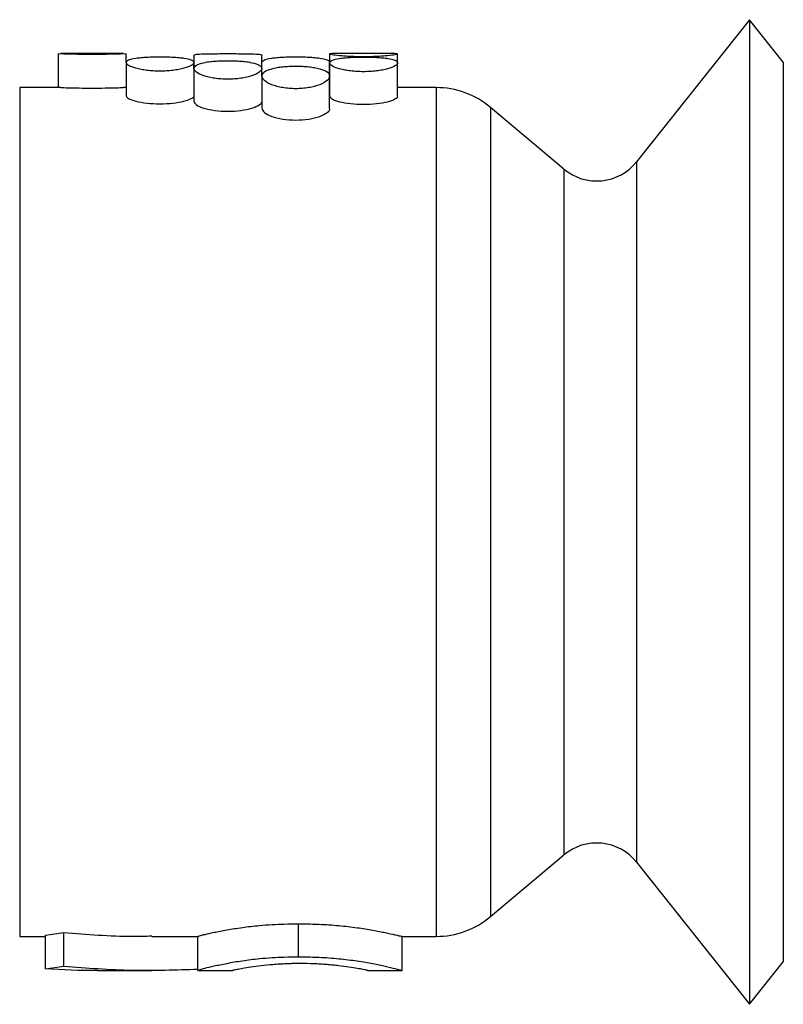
# Model space of a CAD drawing. Header units: millimetres. Extents: x 100.54 to 105.04, y 143.94 to 149.74.
import ezdxf

# ---------------------------------------------------------------- set-up
doc = ezdxf.new("R2010")
doc.units = ezdxf.units.MM

msp = doc.modelspace()

# ---------------------------------------------------------------- linework, layer by layer
at = {"color": 7, "linetype": 'Continuous', "lineweight": 25}
for p, q in [((104.8414, 149.7436), (104.1763, 148.9069)), ((105.0414, 149.4936), (104.8414, 149.7436)), ((104.8414, 149.7436), (104.8414, 143.9436)), ((100.7681, 149.5423), (100.7681, 149.3436)), ((101.1517, 149.5436), (100.7846, 149.5436)), ((101.1683, 149.4914), (101.1683, 149.5423)), ((101.5681, 149.5338), (101.5681, 149.456)), ((101.9681, 149.4561), (101.9681, 149.5338)), ((102.3681, 149.5423), (102.3681, 149.4889)), ((102.7517, 149.5436), (102.3845, 149.5436)), ((102.7681, 149.3424), (102.7681, 149.5423)), ((101.1681, 149.4913), (101.1681, 149.2951)), ((101.5681, 149.456), (101.5681, 149.4913)), ((102.3681, 149.4119), (102.3681, 149.4913)), ((102.3681, 149.4889), (102.3681, 149.293)), ((102.7681, 149.489), (102.7681, 149.5176)), ((102.7681, 149.293), (102.7681, 149.4889)), ((105.0414, 149.4936), (105.0414, 144.1936)), ((101.5681, 149.456), (101.5681, 149.2625)), ((101.9681, 149.4119), (101.9681, 149.456)), ((101.9681, 149.4119), (101.9681, 149.2216)), ((102.3681, 149.2216), (102.3681, 149.4119)), ((100.7846, 149.3436), (100.5414, 149.3436)), ((100.5414, 149.3436), (100.5414, 144.3436)), ((101.1681, 149.3436), (101.1516, 149.3436)), ((102.9948, 149.3436), (102.7681, 149.3436)), ((102.9948, 149.3436), (102.9948, 144.3436)), ((103.7486, 148.8638), (103.3162, 149.2266)), ((103.3162, 149.2266), (103.3162, 144.4606)), ((104.1763, 148.9069), (104.1763, 144.7803)), ((103.7486, 148.8638), (103.7486, 144.8234)), ((103.3162, 144.4606), (103.7486, 144.8234)), ((104.1763, 144.7803), (104.8414, 143.9436)), ((100.6935, 144.3516), (100.8021, 144.3664)), ((100.8021, 144.1683), (100.8021, 144.3664)), ((102.1835, 144.2236), (102.1835, 144.4177)), ((100.5414, 144.3436), (100.6935, 144.3436)), ((100.6935, 144.1522), (100.6935, 144.3516)), ((101.3193, 144.3436), (101.5918, 144.3436)), ((101.591, 144.1436), (101.591, 144.3436)), ((102.7951, 144.3436), (102.9948, 144.3436)), ((102.7961, 144.1436), (102.7961, 144.3436)), ((104.8414, 143.9436), (105.0414, 144.1936)), ((100.6935, 144.1522), (100.8021, 144.1683)), ((100.9993, 144.1436), (101.3193, 144.1436)), ((101.5918, 144.1439), (101.591, 144.1436)), ((101.5918, 144.1436), (101.7973, 144.1436)), ((102.5907, 144.1436), (102.7951, 144.1436))]:
    msp.add_line(p, q, dxfattribs=at)
for centre, radius, start, end in [((102.9948, 148.8436), 0.5, 50, 90), ((103.9414, 149.0936), 0.3, 230, 321.51539), ((103.9414, 144.5936), 0.3, 38.48461, 130), ((102.9948, 144.8436), 0.5, 270, 310)]:
    msp.add_arc(centre, radius, start, end, dxfattribs=at)
for points, knots in [([(100.7681, 149.5423), (100.7711, 149.5429), (100.7769, 149.5441), (100.8154, 149.543), (100.856, 149.5419), (100.8909, 149.5411), (100.9287, 149.5405), (100.9681, 149.5403), (101.0075, 149.5405), (101.0453, 149.5411), (101.0802, 149.5419), (101.1209, 149.543), (101.1592, 149.5441), (101.1652, 149.5429), (101.1682, 149.5423)], [0, 0, 0, 0, 0.1291355, 0.255984, 0.3181342, 0.379701, 0.4402093, 0.500636, 0.5609727, 0.6218088, 0.6829571, 0.7454613, 0.8721599, 1, 1, 1, 1]), ([(101.1681, 149.4913), (101.1711, 149.4855), (101.1769, 149.4741), (101.2154, 149.4594), (101.256, 149.45), (101.2909, 149.4447), (101.3287, 149.4413), (101.368, 149.4402), (101.4075, 149.4413), (101.4453, 149.4447), (101.4802, 149.45), (101.521, 149.4594), (101.558, 149.4739), (101.5732, 149.4917), (101.558, 149.5068), (101.521, 149.5159), (101.4802, 149.5207), (101.4454, 149.5233), (101.4076, 149.5248), (101.3682, 149.5252), (101.3287, 149.5248), (101.291, 149.5233), (101.256, 149.5207), (101.2154, 149.5159), (101.1769, 149.5069), (101.1711, 149.4965), (101.1681, 149.4913)], [0, 0, 0, 0, 0.064531, 0.127798, 0.158878, 0.189553, 0.219781, 0.249997, 0.28004, 0.310447, 0.341082, 0.372202, 0.435469, 0.5, 0.564531, 0.627798, 0.658878, 0.689553, 0.719781, 0.749997, 0.78004, 0.810447, 0.841082, 0.872202, 0.935469, 1, 1, 1, 1]), ([(101.5681, 149.5338), (101.5711, 149.5359), (101.5769, 149.5402), (101.6154, 149.5423), (101.656, 149.5432), (101.6909, 149.5434), (101.7287, 149.5435), (101.768, 149.5436), (101.8075, 149.5435), (101.8453, 149.5434), (101.8802, 149.5432), (101.9213, 149.5424), (101.9557, 149.5399), (101.9732, 149.5366), (101.9681, 149.5338), (101.9681, 149.5338)], [0, 0, 0, 0, 0.129051, 0.255575, 0.31773, 0.379075, 0.439525, 0.499953, 0.560034, 0.620842, 0.682108, 0.744342, 0.870866, 0.999918, 1, 1, 1, 1]), ([(101.9681, 149.4913), (101.9711, 149.4965), (101.9769, 149.5069), (102.0154, 149.5159), (102.056, 149.5207), (102.0909, 149.5233), (102.1287, 149.5248), (102.168, 149.5252), (102.2075, 149.5248), (102.2453, 149.5233), (102.2802, 149.5207), (102.3213, 149.5159), (102.3557, 149.5067), (102.3732, 149.4971), (102.3681, 149.4913), (102.3681, 149.4913)], [0, 0, 0, 0, 0.129051, 0.255575, 0.31773, 0.379075, 0.439525, 0.499953, 0.560034, 0.620842, 0.682108, 0.744342, 0.870866, 0.999918, 1, 1, 1, 1]), ([(102.3681, 149.5423), (102.3711, 149.5411), (102.3769, 149.5388), (102.4154, 149.534), (102.456, 149.5306), (102.4909, 149.5285), (102.5287, 149.5272), (102.568, 149.5267), (102.6075, 149.5272), (102.6453, 149.5285), (102.6802, 149.5306), (102.7209, 149.534), (102.7586, 149.5388), (102.7712, 149.5426), (102.7673, 149.5439), (102.7521, 149.5436), (102.7517, 149.5436)], [0, 0, 0, 0, 0.113954, 0.225676, 0.280559, 0.334728, 0.388106, 0.441464, 0.494517, 0.548211, 0.60231, 0.657264, 0.768986, 0.88294, 0.996803, 1, 1, 1, 1]), ([(102.3845, 149.5436), (102.3841, 149.5436), (102.3689, 149.5439), (102.3685, 149.5431), (102.3681, 149.5423)], [0, 0, 0, 0, 0.026136, 1, 1, 1, 1]), ([(101.5681, 149.456), (101.5711, 149.4486), (101.5769, 149.434), (101.6154, 149.4159), (101.656, 149.4046), (101.6909, 149.3981), (101.7287, 149.394), (101.768, 149.3927), (101.8075, 149.394), (101.8453, 149.3981), (101.8802, 149.4046), (101.921, 149.416), (101.958, 149.4339), (101.9732, 149.4564), (101.958, 149.4763), (101.921, 149.4888), (101.8802, 149.4958), (101.8454, 149.4995), (101.8076, 149.5017), (101.7682, 149.5024), (101.7287, 149.5017), (101.691, 149.4995), (101.656, 149.4958), (101.6154, 149.4888), (101.5769, 149.4764), (101.5711, 149.4629), (101.5681, 149.456)], [0, 0, 0, 0, 0.064531, 0.127798, 0.158878, 0.189553, 0.219781, 0.249997, 0.28004, 0.310447, 0.341082, 0.372202, 0.435469, 0.5, 0.564531, 0.627798, 0.658878, 0.689553, 0.719781, 0.749997, 0.78004, 0.810447, 0.841082, 0.872202, 0.935469, 1, 1, 1, 1]), ([(101.9681, 149.4119), (101.9711, 149.4029), (101.9769, 149.3852), (102.0154, 149.3638), (102.056, 149.3505), (102.0909, 149.3429), (102.1287, 149.3382), (102.168, 149.3366), (102.2075, 149.3381), (102.2453, 149.3429), (102.2802, 149.3505), (102.321, 149.3638), (102.358, 149.3851), (102.3732, 149.4123), (102.358, 149.4369), (102.321, 149.4528), (102.2802, 149.4618), (102.2454, 149.4667), (102.2076, 149.4696), (102.1682, 149.4705), (102.1287, 149.4696), (102.091, 149.4667), (102.056, 149.4619), (102.0154, 149.4528), (101.9769, 149.437), (101.9711, 149.4203), (101.9681, 149.4119)], [0, 0, 0, 0, 0.064531, 0.127798, 0.158878, 0.189553, 0.219781, 0.249997, 0.28004, 0.310447, 0.341082, 0.372202, 0.435469, 0.5, 0.564531, 0.627798, 0.658878, 0.689553, 0.719781, 0.749997, 0.78004, 0.810447, 0.841082, 0.872202, 0.935469, 1, 1, 1, 1]), ([(102.3681, 149.4889), (102.3711, 149.483), (102.3769, 149.4713), (102.4154, 149.4564), (102.456, 149.4469), (102.4909, 149.4415), (102.5287, 149.438), (102.568, 149.4369), (102.6075, 149.438), (102.6453, 149.4414), (102.6802, 149.4469), (102.721, 149.4564), (102.758, 149.4712), (102.7732, 149.4894), (102.758, 149.5048), (102.721, 149.5141), (102.6802, 149.5192), (102.6454, 149.5218), (102.6076, 149.5233), (102.5682, 149.5238), (102.5287, 149.5233), (102.491, 149.5218), (102.456, 149.5192), (102.4154, 149.5141), (102.3769, 149.5049), (102.3711, 149.4943), (102.3681, 149.4889)], [0, 0, 0, 0, 0.064531, 0.127798, 0.158878, 0.189553, 0.219781, 0.249997, 0.28004, 0.310447, 0.341082, 0.372202, 0.435469, 0.5, 0.564531, 0.627798, 0.658878, 0.689553, 0.719781, 0.749997, 0.78004, 0.810447, 0.841082, 0.872202, 0.935469, 1, 1, 1, 1]), ([(100.7846, 149.3436), (100.797, 149.3434), (100.8223, 149.343), (100.8901, 149.3411), (100.9683, 149.3404), (101.0462, 149.3412), (101.1141, 149.343), (101.1392, 149.3434), (101.1516, 149.3436)], [0, 0, 0, 0, 0.163579, 0.332201, 0.500023, 0.66877, 0.836431, 1, 1, 1, 1]), ([(101.1681, 149.2951), (101.1711, 149.2898), (101.1772, 149.279), (101.2234, 149.2628), (101.2896, 149.2511), (101.3682, 149.2467), (101.4464, 149.251), (101.5139, 149.2629), (101.5553, 149.2787), (101.5732, 149.2905), (101.5681, 149.2952), (101.5681, 149.2952)], [0, 0, 0, 0, 0.125009, 0.249997, 0.375072, 0.49996, 0.624815, 0.749963, 0.87496, 0.99996, 1, 1, 1, 1]), ([(102.3681, 149.293), (102.3711, 149.2875), (102.3772, 149.2765), (102.4234, 149.2599), (102.4896, 149.2481), (102.5682, 149.2436), (102.6464, 149.248), (102.7139, 149.26), (102.7553, 149.2761), (102.7732, 149.2882), (102.7681, 149.293), (102.7681, 149.293)], [0, 0, 0, 0, 0.125009, 0.249997, 0.375072, 0.49996, 0.624815, 0.749963, 0.87496, 0.99996, 1, 1, 1, 1]), ([(101.5681, 149.2625), (101.5711, 149.2556), (101.5772, 149.2419), (101.6234, 149.2219), (101.6896, 149.2078), (101.7682, 149.2025), (101.8464, 149.2077), (101.9139, 149.222), (101.9553, 149.2416), (101.9732, 149.2564), (101.9681, 149.2625), (101.9681, 149.2625)], [0, 0, 0, 0, 0.125009, 0.249997, 0.375072, 0.49996, 0.624815, 0.749963, 0.87496, 0.99996, 1, 1, 1, 1]), ([(101.9681, 149.2216), (101.9711, 149.2133), (101.9772, 149.1967), (102.0234, 149.173), (102.0896, 149.1565), (102.1682, 149.1504), (102.2464, 149.1564), (102.3139, 149.1731), (102.3553, 149.1963), (102.3732, 149.2141), (102.3681, 149.2216), (102.3681, 149.2216)], [0, 0, 0, 0, 0.125009, 0.249997, 0.375072, 0.49996, 0.624815, 0.749963, 0.87496, 0.99996, 1, 1, 1, 1]), ([(100.8021, 144.3664), (100.9368, 144.3555), (101.1092, 144.3416), (101.2816, 144.3455), (101.3193, 144.3464)], [0, 0, 0, 0, 0.781263, 1, 1, 1, 1]), ([(101.591, 144.3436), (101.5915, 144.3439), (101.5925, 144.3444), (101.6004, 144.347), (101.6136, 144.3507), (101.6391, 144.3571), (101.6852, 144.3675), (101.7604, 144.3819), (101.8506, 144.3965), (101.943, 144.4073), (102.0271, 144.4136), (102.1039, 144.417), (102.1557, 144.4174), (102.1835, 144.4177)], [0, 0, 0, 0, 0.062898, 0.125676, 0.189148, 0.250827, 0.373868, 0.500331, 0.627309, 0.75001, 0.83356, 0.910651, 1, 1, 1, 1]), ([(102.1835, 144.4177), (102.2067, 144.4174), (102.2473, 144.417), (102.3078, 144.4153), (102.3644, 144.412), (102.4414, 144.4058), (102.5321, 144.3954), (102.625, 144.3803), (102.6999, 144.3653), (102.7486, 144.3542), (102.7775, 144.3477), (102.7917, 144.3442), (102.7939, 144.3439), (102.7951, 144.3438)], [0, 0, 0, 0, 0.072501, 0.127009, 0.189944, 0.254015, 0.381787, 0.507681, 0.632859, 0.76144, 0.846831, 0.922958, 1, 1, 1, 1]), ([(101.591, 144.1436), (101.5914, 144.1439), (101.5922, 144.1443), (101.597, 144.1461), (101.6053, 144.1487), (101.6172, 144.1522), (101.6406, 144.1585), (101.6845, 144.1692), (101.7596, 144.1848), (101.8354, 144.1981), (101.9025, 144.2073), (101.9608, 144.2138), (102.0267, 144.2192), (102.1036, 144.2228), (102.1556, 144.2233), (102.1835, 144.2236)], [0, 0, 0, 0, 0.055402, 0.103239, 0.156317, 0.208242, 0.258867, 0.384716, 0.512303, 0.638493, 0.699049, 0.75879, 0.839595, 0.913911, 1, 1, 1, 1]), ([(102.1835, 144.2236), (102.2067, 144.2234), (102.2473, 144.2229), (102.3079, 144.221), (102.3645, 144.2175), (102.4418, 144.2108), (102.5329, 144.1994), (102.6257, 144.1831), (102.7003, 144.167), (102.7487, 144.155), (102.7776, 144.148), (102.7917, 144.1442), (102.794, 144.1439), (102.7951, 144.1438)], [0, 0, 0, 0, 0.069692, 0.12216, 0.182896, 0.245054, 0.370086, 0.495257, 0.621638, 0.753189, 0.841201, 0.920041, 1, 1, 1, 1]), ([(100.9993, 144.1436), (100.9988, 144.1436), (100.8969, 144.1408), (100.7949, 144.1465), (100.6935, 144.1522)], [0, 0, 0, 0, 0.00508, 1, 1, 1, 1]), ([(100.8021, 144.1683), (100.9368, 144.1579), (101.1999, 144.1375), (101.463, 144.1466), (101.5915, 144.1511)], [0, 0, 0, 0, 0.5118575, 1, 1, 1, 1]), ([(102.1943, 144.1836), (102.184, 144.1835), (102.1658, 144.1834), (102.1381, 144.1829), (102.1073, 144.1818), (102.0709, 144.18), (102.0203, 144.1762), (101.9611, 144.1699), (101.9021, 144.1615), (101.8537, 144.1537), (101.8235, 144.1483), (101.8066, 144.1452), (101.7989, 144.1437), (101.7978, 144.1438), (101.7973, 144.1438)], [0, 0, 0, 0, 0.045824, 0.080643, 0.123964, 0.185311, 0.24885, 0.371427, 0.504177, 0.635563, 0.7665, 0.855884, 0.936255, 1, 1, 1, 1]), ([(102.591, 144.1436), (102.5902, 144.1437), (102.5889, 144.1439), (102.5802, 144.1458), (102.5634, 144.1491), (102.5325, 144.1547), (102.4833, 144.1623), (102.4332, 144.1693), (102.3882, 144.1743), (102.3526, 144.1775), (102.3152, 144.1801), (102.2626, 144.1829), (102.2217, 144.1833), (102.1943, 144.1836)], [0, 0, 0, 0, 0.093866, 0.172369, 0.258327, 0.383025, 0.512136, 0.640706, 0.700877, 0.759217, 0.82099, 0.880161, 1, 1, 1, 1])]:
    msp.add_open_spline(points, degree=3, knots=knots, dxfattribs=at)

doc.saveas('drawing.dxf')
